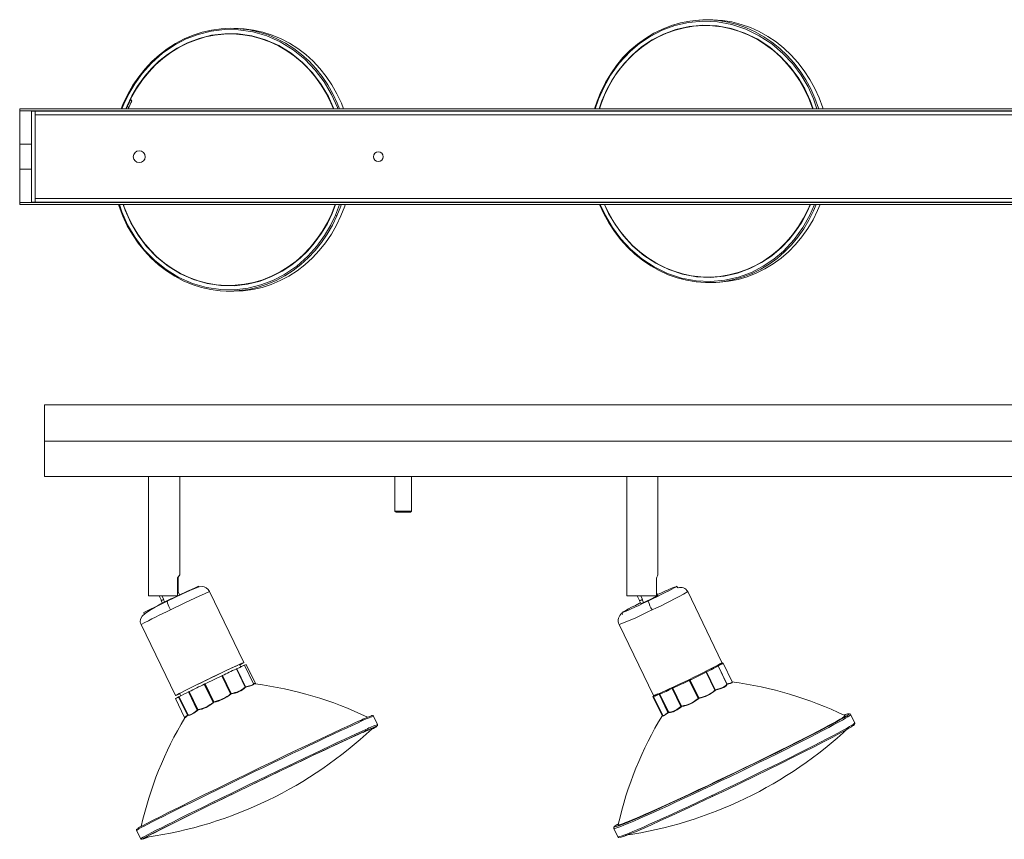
# Model space of a CAD drawing. Header units: millimetres. Extents: x -214 to 1502, y 504 to 848.
# Tile 1 of 5: x -214 to 198, y 504 to 847. Entities that reach past the tile are written whole.
import ezdxf

# ---------------------------------------------------------------- set-up
doc = ezdxf.new("R2010")
doc.units = ezdxf.units.MM

msp = doc.modelspace()

# ---------------------------------------------------------------- linework, layer by layer
at = {"color": 7, "linetype": 'Continuous', "lineweight": 15}
for p, q in [((72.09, 847.25), (70.4, 847.14)), ((-122.35, 843.65), (-124.04, 843.7)), ((-170.32, 812.19), (-171.22, 809.99)), ((-213.67, 809.99), (-213.67, 769.99)), ((1286.33, 809.99), (-213.67, 809.99)), ((1286.33, 809.19), (-213.67, 809.19)), ((-208.67, 770.99), (-208.67, 808.99)), ((-208.67, 808.99), (1281.33, 808.99)), ((-207.14, 808.99), (-207.14, 770.99)), ((1279.79, 807.45), (-207.14, 807.45)), ((-213.67, 770.79), (1286.33, 770.79)), ((1281.33, 770.99), (-208.67, 770.99)), ((-207.14, 772.53), (1279.79, 772.53)), ((-213.67, 769.99), (1286.33, 769.99)), ((77.48, 737.37), (79.17, 737.48)), ((-127.25, 733.75), (-125.56, 733.7)), ((-203.24, 686.2), (1296.76, 686.2)), ((-203.24, 656.2), (-203.24, 686.2)), ((-203.24, 671), (1296.76, 671)), ((-203.24, 656.2), (42.86, 656.2)), ((-159.74, 656.2), (-159.74, 606.2)), ((-146.74, 615.02), (-146.74, 656.2)), ((-56.74, 656.2), (-56.74, 641.7)), ((-49.74, 641.7), (-49.74, 656.2)), ((40.26, 656.2), (40.26, 606.2)), ((42.94, 656.2), (442.86, 656.2)), ((53.26, 614.97), (53.26, 656.2)), ((-56.74, 641.7), (-56.24, 641.2)), ((-49.74, 641.7), (-56.74, 641.7)), ((-50.24, 641.2), (-56.24, 641.2)), ((-50.24, 641.2), (-49.74, 641.7)), ((-147.62, 613.67), (-147.62, 606.2)), ((-147.44, 613.67), (-147.62, 613.67)), ((-147.44, 607.71), (-147.44, 613.67)), ((-138.67, 609.96), (-138.88, 610.2)), ((52.66, 613.67), (52.66, 606.2)), ((61.64, 609.61), (61.13, 610.19)), ((-147.62, 606.2), (-159.74, 606.2)), ((-155.34, 606.2), (-154.37, 604.2)), ((-154.15, 606.2), (-153.42, 604.68)), ((-147.37, 607.57), (-147.62, 608.09)), ((-146.76, 606.57), (-147.26, 607.61)), ((-119.9, 578.28), (-134.24, 608)), ((52.66, 606.2), (40.26, 606.2)), ((44.67, 606.2), (45.64, 604.19)), ((46.12, 606.2), (46.85, 604.68)), ((52.5, 605.96), (52.36, 605.89)), ((52.36, 605.88), (52.36, 605.89)), ((52.5, 605.96), (52.39, 606.2)), ((53.32, 606.43), (52.75, 607.61)), ((80.08, 578.27), (65.77, 607.99)), ((-154.47, 604.14), (-153.97, 603.09)), ((-153.56, 604.61), (-153.42, 604.68)), ((-153.04, 603.54), (-153.56, 604.61)), ((45.54, 604.14), (46.11, 602.96)), ((46.71, 604.61), (46.85, 604.68)), ((47.28, 603.43), (46.71, 604.61)), ((47.42, 603.5), (47.28, 603.43)), ((47.42, 603.5), (47.42, 603.5)), ((-161.71, 599.19), (-161.58, 598.48)), ((38.3, 599.2), (38.43, 598.44)), ((-162.88, 594.18), (-148.55, 564.46)), ((37.12, 594.19), (51.43, 564.47)), ((-121.19, 576.47), (-121.69, 577.5)), ((-115.93, 569.39), (-119.66, 577.14)), ((-119.5, 577.19), (-119.65, 577.12)), ((-115.06, 569.48), (-118.9, 577.44)), ((78.35, 576.92), (78.67, 577.11)), ((78.47, 577.13), (78.42, 577.23)), ((78.5, 576.9), (78.42, 576.85)), ((78.5, 576.9), (78.48, 576.89)), ((78.48, 576.89), (78.5, 576.9)), ((78.5, 576.9), (78.5, 576.9)), ((82.18, 569.29), (78.51, 576.89)), ((78.51, 576.89), (82.17, 569.3)), ((82.16, 569.41), (78.54, 576.92)), ((80.16, 577.98), (80, 577.88)), ((80.11, 577.92), (80.05, 577.89)), ((80.05, 577.89), (80.11, 577.92)), ((80.14, 577.94), (80.11, 577.92)), ((80.11, 577.92), (80.14, 577.93)), ((80.36, 578.01), (80.32, 578.09)), ((84.4, 570.15), (80.59, 578.06)), ((-129.07, 572.77), (-129.11, 572.75)), ((-129.1, 572.74), (-125.44, 565.15)), ((-129.02, 572.79), (-129.07, 572.77)), ((-129.05, 572.76), (-129.01, 572.78)), ((-129.05, 572.76), (-125.41, 565.22)), ((-129.01, 572.78), (-125.39, 565.27)), ((-125.23, 565.35), (-128.85, 572.86)), ((-122.99, 575.64), (-123.16, 575.56)), ((-122.98, 575.63), (-123.15, 575.56)), ((-122.98, 575.64), (-122.99, 575.64)), ((-122.98, 575.63), (-119.31, 568.04)), ((-122.96, 575.64), (-119.32, 568.09)), ((-119.25, 568.17), (-122.87, 575.68)), ((73.51, 574.31), (73.48, 574.3)), ((73.49, 574.29), (77.15, 566.7)), ((73.54, 574.33), (73.51, 574.31)), ((73.52, 574.31), (73.55, 574.32)), ((73.52, 574.31), (77.16, 566.76)), ((73.55, 574.32), (77.17, 566.81)), ((77.3, 566.88), (73.69, 574.39)), ((-136.4, 569.24), (-136.46, 569.21)), ((-136.39, 569.23), (-136.46, 569.2)), ((-136.46, 569.2), (-132.8, 561.61)), ((-136.33, 569.28), (-136.4, 569.24)), ((-136.39, 569.23), (-136.32, 569.27)), ((-136.39, 569.23), (-132.75, 561.69)), ((-136.32, 569.27), (-132.69, 561.76)), ((-132.51, 561.85), (-136.13, 569.36)), ((-115.91, 569.39), (-115.84, 569.25)), ((-115.05, 569.44), (-115.11, 569.45)), ((-114.96, 569.34), (-115.09, 569.39)), ((66.49, 570.86), (66.43, 570.83)), ((66.44, 570.83), (70.1, 563.23)), ((66.55, 570.89), (66.49, 570.86)), ((66.5, 570.85), (66.56, 570.89)), ((66.5, 570.85), (70.13, 563.31)), ((66.56, 570.89), (70.18, 563.38)), ((70.36, 563.46), (66.74, 570.97)), ((82.27, 569.27), (82.3, 569.24)), ((-146.83, 565.38), (-146.33, 564.35)), ((-143.02, 566), (-143.08, 565.97)), ((-143.01, 565.99), (-143.08, 565.96)), ((-143.08, 565.96), (-139.42, 558.37)), ((-142.93, 566.04), (-143.02, 566)), ((-143.01, 565.99), (-142.93, 566.03)), ((-143.01, 565.99), (-139.37, 558.44)), ((-142.93, 566.03), (-139.3, 558.52)), ((-139.15, 558.6), (-142.77, 566.11)), ((-125.41, 565.22), (-125.39, 565.27)), ((-125.19, 565.18), (-125.22, 565.12)), ((-119.29, 568.05), (-119.32, 568.09)), ((-119.16, 568.02), (-119.14, 567.99)), ((52.7, 564.82), (53.05, 565.03)), ((53.28, 565.12), (53.33, 565.02)), ((53.9, 565.03), (53.84, 565)), ((53.84, 564.99), (57.49, 557.4)), ((53.98, 565.07), (53.9, 565.03)), ((53.9, 565.02), (53.98, 565.06)), ((53.9, 565.02), (57.53, 557.47)), ((53.98, 565.06), (57.6, 557.55)), ((57.72, 557.6), (54.11, 565.11)), ((59.31, 567.46), (59.25, 567.43)), ((59.25, 567.42), (62.9, 559.83)), ((59.4, 567.5), (59.31, 567.46)), ((59.32, 567.45), (59.4, 567.5)), ((59.32, 567.45), (62.95, 559.91)), ((59.4, 567.5), (63.02, 559.98)), ((63.19, 560.07), (59.58, 567.58)), ((77.16, 566.76), (77.17, 566.81)), ((77.36, 566.72), (77.35, 566.67)), ((-148.53, 563.18), (-144.69, 555.22)), ((-147.14, 563.92), (-147.19, 563.89)), ((-147.14, 563.9), (-147.19, 563.88)), ((-147.19, 563.88), (-143.53, 556.29)), ((-147.07, 563.95), (-147.14, 563.92)), ((-147.14, 563.9), (-147.07, 563.94)), ((-147.14, 563.9), (-143.5, 556.36)), ((-147.07, 563.94), (-143.44, 556.43)), ((-143.35, 556.48), (-146.98, 563.99)), ((-132.75, 561.69), (-132.69, 561.76)), ((-132.51, 561.66), (-132.57, 561.59)), ((51.23, 564.06), (55.04, 556.14)), ((51.5, 564.03), (55.29, 556.16)), ((51.7, 564.22), (51.67, 564.2)), ((51.76, 564.24), (51.7, 564.22)), ((51.7, 564.2), (51.76, 564.23)), ((51.81, 564.26), (51.8, 564.26)), ((51.8, 564.26), (51.81, 564.26)), ((70.13, 563.31), (70.18, 563.38)), ((70.37, 563.28), (70.32, 563.21)), ((-143.5, 556.36), (-143.44, 556.43)), ((-143.37, 556.28), (-143.43, 556.21)), ((-143.26, 556.23), (-143.37, 556.28)), ((-143.24, 556.42), (-143.35, 556.48)), ((-139.37, 558.44), (-139.3, 558.52)), ((-139.17, 558.4), (-139.24, 558.32)), ((55.17, 556.16), (55.04, 555.96)), ((55.09, 556.16), (55.22, 556.18)), ((57.53, 557.47), (57.6, 557.55)), ((57.7, 557.41), (57.64, 557.33)), ((62.95, 559.91), (63.02, 559.98)), ((63.18, 559.87), (63.11, 559.79)), ((135.62, 553.05), (133.93, 556.56)), ((-144.65, 555.05), (-144.61, 555.1)), ((-63.98, 552.33), (-65.67, 555.84)), ((36.19, 510.44), (36.82, 510.82)), ((-164.75, 508.06), (-163.06, 504.54)), ((-164.75, 508.06), (-164.75, 508.06)), ((34.82, 508.85), (34.82, 508.84)), ((34.82, 508.84), (36.52, 505.33)), ((36.72, 510.46), (36.7, 510.42)), ((-163.06, 504.54), (-163.05, 504.54)), ((-160.34, 505.16), (-160.36, 505.16)), ((36.52, 505.32), (36.52, 505.33))]:
    msp.add_line(p, q, dxfattribs=at)
at = {"color": 8, "linetype": 'Continuous', "lineweight": 15}
for p, q in [((-170.9, 809.99), (-170.13, 811.98)), ((-169.23, 809.99), (-168.75, 811.25)), ((-168.66, 811.19), (-169.16, 809.99)), ((-208.67, 795.19), (-213.67, 795.19)), ((-213.67, 784.79), (-208.67, 784.79)), ((-83.14, 766.27), (-81.7, 769.99)), ((-81.53, 769.99), (-82.98, 766.21)), ((78.2, 576.89), (78.44, 577.06)), ((78.48, 576.89), (78.48, 576.89)), ((80.27, 578.08), (80.16, 577.98)), ((80.53, 578.05), (80.43, 577.95)), ((84.51, 570.01), (84.42, 569.83)), ((53.36, 565.03), (53.35, 565))]:
    msp.add_line(p, q, dxfattribs=at)
at = {"color": 7, "linetype": 'Continuous', "lineweight": 15, "flags": 128}
for points in [[(70.4, 847.14), (66.69, 846.75), (62.77, 845.98), (58.92, 844.87), (55.17, 843.42), (51.54, 841.63), (48.05, 839.52), (44.74, 837.11), (41.61, 834.4), (38.69, 831.43), (36, 828.2), (33.56, 824.73), (31.38, 821.06), (29.47, 817.19), (27.86, 813.17), (26.82, 809.99)], [(72.09, 847.25), (72.35, 847.27), (76.34, 847.33), (80.32, 847.02), (84.28, 846.37), (88.18, 845.36), (92, 844.01), (95.71, 842.33), (99.29, 840.32), (102.71, 838), (105.97, 835.39), (109.02, 832.49), (111.86, 829.34), (114.46, 825.95), (116.82, 822.33), (118.9, 818.53), (120.71, 814.55), (122.22, 810.43), (122.36, 809.99)], [(-124.04, 843.7), (-125.46, 843.72), (-129.44, 843.53), (-133.41, 842.99), (-137.32, 842.09), (-141.15, 840.85), (-144.89, 839.27), (-148.5, 837.36), (-151.96, 835.14), (-155.26, 832.61), (-158.36, 829.81), (-161.24, 826.73), (-163.9, 823.41), (-166.31, 819.86), (-168.46, 816.11), (-170.32, 812.19)], [(-122.35, 843.65), (-119.78, 843.5), (-115.82, 842.98), (-111.91, 842.1), (-108.08, 840.88), (-104.36, 839.32), (-100.76, 837.43), (-97.31, 835.22), (-94.04, 832.71), (-90.96, 829.92), (-88.09, 826.86), (-85.46, 823.55), (-83.07, 820.02), (-80.96, 816.28), (-79.12, 812.36), (-78.17, 809.99)], [(-170.32, 812.19), (-170.38, 812.17), (-170.34, 812.11), (-170.25, 812.05), (-170.13, 811.98)], [(-168.08, 810.35), (-168.26, 810.69), (-168.6, 811.1)], [(-172.33, 769.99), (-172.04, 769.11), (-170.49, 765.04), (-168.65, 761.12), (-166.53, 757.38), (-164.14, 753.85), (-161.51, 750.54), (-158.64, 747.48), (-155.56, 744.68), (-152.29, 742.18), (-148.84, 739.97), (-145.24, 738.08), (-141.52, 736.52), (-137.69, 735.3), (-133.78, 734.42), (-129.83, 733.9), (-127.25, 733.75)], [(-77.46, 769.99), (-77.7, 769.29), (-79.28, 765.21)], [(28.91, 769.99), (30.67, 766.1), (32.76, 762.29), (35.11, 758.68), (37.71, 755.29), (40.55, 752.13), (43.61, 749.24), (46.86, 746.62), (50.29, 744.3), (53.87, 742.3), (57.58, 740.61), (61.4, 739.26), (65.3, 738.26), (69.25, 737.6), (73.24, 737.3), (77.23, 737.36), (77.48, 737.37)], [(121.17, 769.99), (120.1, 767.43), (118.2, 763.57), (116.01, 759.89), (113.57, 756.43), (110.88, 753.2), (107.97, 750.22), (104.84, 747.52), (101.52, 745.1), (98.04, 743), (94.41, 741.21), (90.66, 739.76), (86.81, 738.64), (82.89, 737.88), (79.17, 737.48)], [(-79.28, 765.21), (-81.15, 761.28), (-83.29, 757.53), (-85.7, 753.99), (-88.36, 750.67), (-91.25, 747.59), (-94.35, 744.78), (-97.64, 742.26), (-101.1, 740.04), (-104.71, 738.13), (-108.45, 736.55), (-112.28, 735.31), (-116.2, 734.41), (-120.16, 733.87), (-124.15, 733.68), (-125.56, 733.7)], [(-79.28, 765.21), (-79.23, 765.23), (-79.26, 765.28), (-79.28, 765.3)], [(-147.44, 613.67), (-147, 614.52), (-146.75, 614.99), (-146.74, 615.04), (-146.9, 614.85), (-147.25, 614.32), (-147.62, 613.67)], [(-134.24, 608), (-134.85, 608.92), (-135.62, 609.58), (-136.44, 609.97), (-137.2, 610.13), (-138.56, 610), (-140.14, 609.43), (-142.48, 608.43), (-145.51, 607.05), (-148.82, 605.5), (-151.93, 604)], [(61.1, 610.2), (61.07, 610.12), (60.72, 609.88), (60.05, 609.5), (59.09, 608.98), (57.85, 608.33), (56.38, 607.58), (54.72, 606.75), (52.91, 605.85), (51.01, 604.93), (49.08, 603.99), (47.16, 603.08), (45.32, 602.22), (43.6, 601.42), (42.06, 600.72), (40.74, 600.13), (39.67, 599.68), (38.9, 599.37), (38.44, 599.21), (38.3, 599.21), (38.49, 599.37), (39, 599.68), (39.82, 600.13), (40.93, 600.72), (42.29, 601.42), (43.86, 602.22), (45.6, 603.08), (45.96, 603.26)], [(53.18, 606.71), (54.82, 607.48), (56.51, 608.25), (57.34, 608.62), (58.09, 608.95), (59.38, 609.5), (60.21, 609.82), (60.43, 609.83), (60.25, 609.71)], [(52.66, 607.59), (52.74, 607.61), (52.72, 607.58), (52.66, 607.54)], [(-151.93, 604), (-154.47, 602.74), (-157.02, 601.42), (-159.32, 600.11), (-161.16, 598.87), (-162.43, 597.69), (-163.09, 596.51), (-163.21, 595.32), (-163.09, 594.74), (-162.88, 594.18)], [(45.63, 604.21), (45.57, 604.17), (45.55, 604.14), (45.66, 604.17), (45.9, 604.26), (46.25, 604.41), (46.71, 604.61)], [(-120.06, 578.23), (-120.53, 578.04), (-121.3, 577.7), (-122.37, 577.21), (-123.7, 576.6), (-125.26, 575.87), (-127.03, 575.03), (-128.95, 574.12), (-131, 573.14), (-133.11, 572.13), (-135.25, 571.1), (-137.37, 570.07), (-139.42, 569.07), (-141.35, 568.13), (-143.12, 567.25), (-144.7, 566.47), (-146.03, 565.8), (-147.11, 565.25), (-147.9, 564.84), (-148.38, 564.58), (-148.55, 564.46), (-148.39, 564.51), (-147.92, 564.7), (-147.14, 565.04), (-146.75, 565.22)], [(-120.59, 577.98), (-121.06, 577.78), (-121.83, 577.44), (-122.9, 576.95), (-124.23, 576.34), (-125.8, 575.6), (-127.56, 574.77), (-129.48, 573.86), (-131.51, 572.89), (-133.61, 571.88), (-135.72, 570.86), (-137.79, 569.86), (-139.78, 568.89), (-141.64, 567.98), (-143.33, 567.14), (-144.8, 566.41), (-146.02, 565.79), (-146.97, 565.3), (-147.62, 564.96), (-147.96, 564.77), (-147.97, 564.73), (-147.66, 564.84), (-147.04, 565.11), (-146.76, 565.24)], [(-120.28, 576.89), (-121.36, 576.4), (-122.88, 575.69)], [(-121.62, 577.36), (-121.11, 577.63), (-120.62, 577.9), (-120.44, 578.01), (-120.59, 577.98)], [(-121.61, 577.35), (-121.34, 577.49), (-120.55, 577.9), (-120.07, 578.16), (-119.9, 578.28), (-120.06, 578.23)], [(-119.74, 577.11), (-119.75, 577.13), (-120.28, 576.89)], [(-118.97, 577.42), (-119, 577.42), (-119.52, 577.19)], [(80.08, 578.27), (80.07, 578.23), (79.82, 578.04), (79.26, 577.7), (78.39, 577.21), (77.24, 576.6), (75.83, 575.87), (74.2, 575.03), (72.38, 574.12), (70.42, 573.14), (68.34, 572.13), (66.22, 571.1), (64.08, 570.07), (61.97, 569.07), (59.96, 568.13), (58.07, 567.25), (56.35, 566.47), (54.85, 565.8), (53.59, 565.25), (52.6, 564.84), (51.9, 564.58), (51.51, 564.46), (51.43, 564.47)], [(78.53, 576.93), (78.5, 576.91), (78.48, 576.9), (78.47, 576.89), (78.48, 576.89)], [(78.51, 576.89), (78.51, 576.9), (78.5, 576.9)], [(78.53, 577.38), (79.12, 577.64), (79.94, 577.99), (80.3, 578.1), (80.27, 578.08)], [(80.43, 577.95), (79.74, 577.56), (78.53, 576.93)], [(78.54, 576.92), (78.54, 576.92), (78.54, 576.93), (78.54, 576.93), (78.53, 576.93)], [(80, 577.88), (80, 577.87), (80, 577.87), (80.02, 577.88), (80.05, 577.89)], [(80.14, 577.93), (80.56, 578.07), (80.53, 578.05)], [(-129.1, 572.74), (-129.1, 572.75), (-129.1, 572.75), (-129.11, 572.75), (-129.11, 572.75)], [(-122.96, 575.64), (-122.97, 575.64), (-122.98, 575.64)], [(-122.87, 575.68), (-122.87, 575.68), (-122.87, 575.68), (-122.88, 575.69), (-122.88, 575.69)], [(-136.39, 569.23), (-136.39, 569.24), (-136.4, 569.24), (-136.4, 569.24), (-136.4, 569.24), (-136.4, 569.24), (-136.4, 569.24), (-136.4, 569.24), (-136.4, 569.24)], [(-136.33, 569.28), (-136.32, 569.28), (-136.32, 569.28), (-136.32, 569.28), (-136.32, 569.28), (-136.32, 569.27), (-136.32, 569.27), (-136.32, 569.27), (-136.32, 569.27)], [(-136.13, 569.36), (-136.13, 569.36), (-136.13, 569.37), (-136.13, 569.37), (-136.13, 569.37)], [(-116.32, 568.76), (-117.48, 568.39), (-119.16, 568.02)], [(66.44, 570.83), (66.44, 570.83), (66.44, 570.83), (66.44, 570.83), (66.43, 570.83)], [(66.74, 570.97), (66.74, 570.98), (66.74, 570.98), (66.74, 570.98), (66.74, 570.99)], [(82.17, 569.3), (81.77, 568.67), (80.75, 568.01), (79.2, 567.39), (77.3, 566.88)], [(82.33, 569.19), (81.92, 568.55), (80.88, 567.89), (79.32, 567.26), (77.36, 566.72)], [(82.14, 569.35), (82.16, 569.32), (82.17, 569.3)], [(84.42, 569.83), (83.64, 569.56), (82.27, 569.27)], [(82.3, 569.24), (82.33, 569.22), (82.33, 569.19)], [(84.37, 570.1), (84.53, 570.05), (84.51, 570.01)], [(-143.08, 565.96), (-143.08, 565.96), (-143.08, 565.97), (-143.08, 565.97), (-143.08, 565.97)], [(-125.41, 565.22), (-125.42, 565.18), (-125.44, 565.15)], [(-125.22, 565.12), (-125.24, 565.08), (-125.28, 565.04)], [(-119.32, 568.09), (-119.31, 568.06), (-119.31, 568.04)], [(-119.14, 567.99), (-119.14, 567.96), (-119.15, 567.93)], [(52.39, 564.56), (52.41, 564.61), (52.7, 564.82)], [(53, 564.93), (52.88, 564.84), (52.87, 564.77), (53.05, 564.81)], [(53.84, 564.99), (53.84, 565), (53.84, 565), (53.84, 565), (53.84, 565)], [(77.16, 566.76), (77.16, 566.73), (77.15, 566.7)], [(77.35, 566.67), (77.34, 566.63), (77.31, 566.59)], [(-147.19, 563.89), (-148.1, 563.43), (-148.51, 563.2), (-148.47, 563.21)], [(-147.14, 563.9), (-147.14, 563.91), (-147.14, 563.91), (-147.14, 563.91), (-147.14, 563.91), (-147.14, 563.91), (-147.14, 563.91), (-147.14, 563.92), (-147.14, 563.92)], [(-147.07, 563.95), (-147.07, 563.95), (-147.07, 563.95), (-147.07, 563.95), (-147.07, 563.95), (-147.07, 563.95), (-147.07, 563.95), (-147.07, 563.94), (-147.07, 563.94)], [(-132.75, 561.69), (-132.77, 561.64), (-132.8, 561.61)], [(-132.57, 561.59), (-132.62, 561.53), (-132.68, 561.48)], [(51.53, 564.06), (51.5, 564.05), (51.8, 564.26)], [(51.81, 564.26), (51.81, 564.26), (51.81, 564.26), (51.79, 564.25), (51.76, 564.24)], [(70.13, 563.31), (70.12, 563.27), (70.1, 563.23)], [(70.32, 563.21), (70.28, 563.16), (70.23, 563.11)], [(-143.5, 556.36), (-143.52, 556.32), (-143.53, 556.29)], [(-143.43, 556.21), (-143.47, 556.16), (-143.51, 556.11)], [(-139.37, 558.44), (-139.4, 558.4), (-139.42, 558.37)], [(-139.24, 558.32), (-139.29, 558.27), (-139.35, 558.22)], [(-66.45, 555.97), (-66.4, 556.08), (-66.99, 555.88), (-68.05, 555.45), (-69.45, 554.84), (-71.16, 554.08)], [(-65.67, 555.84), (-65.74, 555.94), (-65.78, 555.98), (-65.79, 555.99), (-65.8, 555.99), (-65.8, 555.99), (-65.8, 556), (-65.81, 556), (-65.81, 556), (-65.81, 556), (-65.81, 556.01), (-65.82, 556.01), (-65.82, 556.01), (-65.84, 556.03), (-65.86, 556.05), (-65.92, 556.08), (-66.04, 556.07), (-66.1, 556.05)], [(57.53, 557.47), (57.51, 557.43), (57.49, 557.4)], [(57.64, 557.33), (57.59, 557.28), (57.54, 557.23)], [(63, 559.68), (61.31, 558.51), (59.78, 557.7), (58.54, 557.32), (57.7, 557.41)], [(62.9, 559.83), (61.27, 558.68), (59.76, 557.88), (58.54, 557.51), (57.72, 557.6)], [(62.95, 559.91), (62.93, 559.86), (62.9, 559.83)], [(63.11, 559.79), (63.05, 559.74), (63, 559.68)], [(131.33, 556.03), (131.62, 556.09), (131.65, 556.05)], [(-71.16, 554.08), (-73.21, 553.15), (-75.73, 552), (-78.87, 550.54), (-82.75, 548.73), (-87.36, 546.56), (-92.74, 544.02), (-97.32, 541.85), (-102.31, 539.47), (-107.66, 536.9), (-113.32, 534.19), (-119.17, 531.36), (-125.1, 528.49), (-130.97, 525.64), (-136.64, 522.86), (-141.99, 520.24), (-146.89, 517.82), (-151.24, 515.66), (-154.98, 513.78), (-158.08, 512.22), (-160.52, 510.96), (-162.34, 510.01), (-163.57, 509.33), (-164.4, 508.84), (-164.42, 508.79)], [(-64.03, 551.81), (-64.01, 551.84), (-63.95, 551.97), (-63.98, 552.33)], [(132.13, 555.87), (131.01, 555.18), (129.44, 554.28), (127.27, 553.08), (124.39, 551.53), (120.73, 549.61), (116.23, 547.3), (112.26, 545.28), (107.79, 543.03), (102.84, 540.57), (97.47, 537.92), (91.75, 535.13), (85.79, 532.24), (79.71, 529.33), (73.65, 526.44), (67.76, 523.67), (62.17, 521.06), (56.99, 518.67), (52.32, 516.54), (48.21, 514.7), (44.7, 513.16), (41.8, 511.92), (39.48, 510.96), (37.24, 510.08), (35.84, 509.61), (35.17, 509.47), (35.08, 509.6), (35.45, 509.93), (36.19, 510.44)], [(134.31, 551.48), (135.08, 552), (135.34, 552.21), (135.46, 552.34), (135.53, 552.41), (135.65, 552.63), (135.62, 553.05)], [(-70.09, 549.15), (-72.09, 548.24), (-74.55, 547.12), (-77.62, 545.69), (-81.4, 543.93), (-85.9, 541.81), (-91.16, 539.33), (-95.62, 537.21), (-100.49, 534.89), (-105.72, 532.38), (-111.24, 529.73), (-116.95, 526.97), (-122.74, 524.17), (-128.47, 521.38), (-134.01, 518.68), (-139.23, 516.11), (-144.01, 513.75), (-148.26, 511.64), (-151.91, 509.81), (-154.93, 508.28), (-157.32, 507.06), (-159.09, 506.13), (-160.3, 505.47), (-161.11, 504.99), (-161.13, 504.94)], [(-65.49, 551), (-65.45, 551.1), (-66.02, 550.91), (-67.06, 550.48), (-68.42, 549.89), (-70.09, 549.15)], [(37.28, 505.08), (37.29, 505.05), (37.97, 505.19), (39.37, 505.67), (41.61, 506.54), (43.92, 507.5), (46.83, 508.75), (50.33, 510.29), (54.44, 512.13), (59.11, 514.26), (64.29, 516.65), (69.89, 519.26), (75.78, 522.03), (81.83, 524.91), (87.91, 527.83), (93.87, 530.72), (99.59, 533.51), (104.96, 536.16), (109.91, 538.62), (114.39, 540.87), (118.36, 542.89), (122.85, 545.2), (126.51, 547.12), (129.4, 548.67), (131.57, 549.87), (133.14, 550.77), (134.26, 551.45)], [(-164.7, 508.58), (-164.72, 508.55), (-164.78, 508.42), (-164.75, 508.06)], [(36.14, 510.41), (35.37, 509.89), (35.11, 509.67), (34.98, 509.55), (34.92, 509.48), (34.8, 509.26), (34.82, 508.84)], [(36.64, 510.3), (36.62, 510.33), (36.79, 510.5)], [(-163.06, 504.54), (-162.99, 504.45), (-162.95, 504.41), (-162.94, 504.4), (-162.93, 504.4), (-162.93, 504.39), (-162.93, 504.39), (-162.92, 504.39), (-162.92, 504.39), (-162.92, 504.38), (-162.92, 504.38), (-162.91, 504.38), (-162.91, 504.37), (-162.89, 504.36), (-162.87, 504.34), (-162.81, 504.31), (-162.69, 504.32), (-162.63, 504.33)], [(-159.95, 505.25), (-160.68, 504.94), (-161.74, 504.51), (-162.33, 504.31), (-162.28, 504.41)]]:
    msp.add_lwpolyline(points, dxfattribs=at)
at = {"color": 8, "linetype": 'Continuous', "lineweight": 15, "flags": 128}
for points in [[(27.11, 809.99), (28.44, 814.01), (30.61, 818.98), (33.5, 824.1), (37.16, 829.15), (41.65, 833.98), (45.63, 837.34), (50.1, 840.35), (55.05, 842.9), (60.42, 844.88), (66.14, 846.18), (72.1, 846.71), (78.18, 846.43), (84.23, 845.3), (90.12, 843.35), (95.72, 840.62), (100.9, 837.21), (105.57, 833.24), (109.68, 828.82), (113.18, 824.08), (116.09, 819.17), (118.41, 814.18), (119.84, 809.99)], [(28.75, 809.99), (29.86, 813.33), (31.96, 818.14), (33.98, 821.84), (36.41, 825.54), (39.3, 829.18), (42.66, 832.67), (46.5, 835.93), (50.84, 838.85), (55.63, 841.32), (60.84, 843.23), (66.38, 844.49), (72.15, 845.01), (78.04, 844.73), (83.9, 843.64), (89.61, 841.75), (95.03, 839.11), (100.05, 835.81), (104.58, 831.95), (108.55, 827.67), (111.95, 823.09), (114.76, 818.33), (117.01, 813.49), (118.21, 809.99)], [(118.13, 809.99), (118.03, 810.27), (116.49, 814.29), (114.66, 818.16), (112.54, 821.85), (110.16, 825.34), (107.53, 828.61), (104.67, 831.62), (101.6, 834.37), (98.34, 836.83), (94.91, 838.99), (91.33, 840.82), (87.63, 842.33), (83.84, 843.49), (79.98, 844.3), (76.08, 844.76), (72.16, 844.85), (68.25, 844.59), (64.37, 843.97), (60.57, 843), (56.85, 841.68), (53.24, 840.02), (49.78, 838.04), (46.48, 835.74), (43.36, 833.15), (40.45, 830.27), (37.77, 827.14), (35.34, 823.77), (33.16, 820.18), (31.27, 816.41), (29.66, 812.46), (28.83, 809.99)], [(120.63, 809.99), (120.53, 810.32), (119.01, 814.44), (117.21, 818.42), (115.13, 822.22), (112.77, 825.84), (110.17, 829.23), (107.33, 832.38), (104.28, 835.28), (101.02, 837.89), (97.6, 840.21), (94.02, 842.22), (90.3, 843.91), (86.49, 845.25), (82.59, 846.26), (78.63, 846.92), (74.65, 847.22), (70.66, 847.16), (70.4, 847.14)], [(-170.13, 811.98), (-168.08, 816.26), (-165.57, 820.51), (-162.42, 824.85), (-158.55, 829.17), (-153.93, 833.25), (-148.55, 836.9), (-143.98, 839.26), (-138.99, 841.15), (-133.63, 842.49), (-127.98, 843.16), (-122.13, 843.09), (-116.2, 842.22), (-110.33, 840.53), (-104.65, 838.02), (-99.3, 834.74), (-94.41, 830.78), (-90.05, 826.25), (-86.31, 821.28), (-83.22, 816.01), (-80.77, 810.58), (-80.58, 809.99)], [(-168.75, 811.25), (-166.76, 815.4), (-164.33, 819.52), (-161.28, 823.72), (-158.55, 826.86), (-155.41, 829.9), (-151.84, 832.77), (-147.84, 835.4), (-143.41, 837.68), (-138.58, 839.51), (-133.39, 840.81), (-127.91, 841.46), (-122.24, 841.39), (-116.5, 840.55), (-110.81, 838.91), (-105.31, 836.48), (-100.13, 833.3), (-95.39, 829.46), (-91.17, 825.07), (-87.55, 820.26), (-84.55, 815.15), (-82.23, 809.99)], [(-82.41, 809.99), (-83.47, 812.5), (-85.36, 816.3), (-87.53, 819.91), (-89.96, 823.3), (-92.63, 826.46), (-95.54, 829.37), (-98.65, 831.99), (-101.95, 834.32), (-105.41, 836.34), (-109.01, 838.03), (-112.72, 839.38), (-116.53, 840.39), (-120.4, 841.05), (-124.31, 841.35), (-128.23, 841.29), (-132.13, 840.87), (-135.99, 840.09), (-139.78, 838.96), (-143.48, 837.5), (-147.05, 835.69), (-150.49, 833.57), (-153.75, 831.14), (-156.82, 828.42), (-159.69, 825.43), (-162.32, 822.19), (-164.7, 818.72), (-166.82, 815.04), (-168.66, 811.19)], [(-79.85, 809.99), (-80.81, 812.41), (-82.65, 816.33), (-84.77, 820.07), (-87.15, 823.6), (-89.79, 826.91), (-92.65, 829.97), (-95.73, 832.76), (-99.01, 835.27), (-102.46, 837.48), (-106.05, 839.37), (-109.78, 840.93), (-113.61, 842.15), (-117.51, 843.03), (-121.47, 843.55), (-124.04, 843.7)], [(-81.6, 765.48), (-83.65, 761.2), (-86.16, 756.95), (-89.31, 752.61), (-93.18, 748.29), (-97.8, 744.21), (-103.18, 740.56), (-107.75, 738.2), (-112.74, 736.31), (-118.1, 734.97), (-123.75, 734.3), (-129.6, 734.37), (-135.53, 735.24), (-141.4, 736.93), (-147.08, 739.44), (-152.43, 742.72), (-157.33, 746.68), (-161.68, 751.21), (-165.42, 756.18), (-168.51, 761.45), (-170.96, 766.88), (-171.99, 769.99)], [(-82.98, 766.21), (-84.97, 762.06), (-87.4, 757.94), (-90.45, 753.74), (-93.18, 750.6), (-96.32, 747.56), (-99.89, 744.69), (-103.89, 742.06), (-108.32, 739.78), (-113.15, 737.95), (-118.34, 736.65), (-123.82, 736), (-129.49, 736.07), (-135.23, 736.91), (-140.92, 738.55), (-146.42, 740.98), (-151.6, 744.16), (-156.34, 748), (-160.56, 752.39), (-164.18, 757.2), (-167.18, 762.3), (-169.55, 767.57), (-170.35, 769.99)], [(-170.31, 769.99), (-169.93, 768.92), (-168.33, 764.96), (-166.44, 761.16), (-164.27, 757.55), (-161.84, 754.16), (-159.16, 751), (-156.26, 748.1), (-153.15, 745.47), (-149.85, 743.14), (-146.39, 741.13), (-142.79, 739.43), (-139.07, 738.08), (-135.27, 737.07), (-131.4, 736.41), (-127.49, 736.11), (-123.57, 736.18), (-119.67, 736.59), (-115.81, 737.37), (-112.02, 738.5), (-108.32, 739.97), (-104.74, 741.77), (-101.31, 743.89), (-98.05, 746.32), (-94.97, 749.04), (-92.11, 752.03), (-89.48, 755.27), (-87.1, 758.74), (-84.98, 762.42), (-83.14, 766.27)], [(-79.88, 769.99), (-79.89, 769.94), (-81.6, 765.48)], [(-80.97, 765.26), (-79.4, 769.34), (-79.18, 769.99)], [(118.79, 769.99), (116.84, 765.51), (113.95, 760.39), (110.29, 755.34), (105.8, 750.51), (101.83, 747.15), (97.35, 744.14), (92.4, 741.59), (87.03, 739.61), (81.31, 738.31), (75.35, 737.78), (69.27, 738.06), (63.22, 739.19), (57.33, 741.14), (51.73, 743.87), (46.55, 747.27), (41.88, 751.25), (37.77, 755.67), (34.27, 760.41), (31.36, 765.32), (29.19, 769.99)], [(117.08, 769.99), (115.49, 766.35), (113.47, 762.65), (111.04, 758.95), (108.15, 755.31), (104.8, 751.82), (100.95, 748.56), (96.61, 745.64), (91.82, 743.17), (86.61, 741.25), (81.07, 740), (75.3, 739.48), (69.41, 739.76), (63.55, 740.85), (57.84, 742.74), (52.42, 745.38), (47.4, 748.68), (42.87, 752.53), (38.9, 756.82), (35.5, 761.4), (32.69, 766.16), (30.91, 769.99)], [(30.98, 769.99), (32.73, 766.33), (34.84, 762.63), (37.22, 759.14), (39.85, 755.88), (42.71, 752.86), (45.79, 750.11), (49.05, 747.65), (52.48, 745.5), (56.06, 743.66), (59.75, 742.16), (63.54, 741), (67.4, 740.19), (71.31, 739.73), (75.23, 739.63), (79.14, 739.89), (83.01, 740.51), (86.82, 741.49), (90.54, 742.81), (94.14, 744.46), (97.61, 746.45), (100.91, 748.74), (104.02, 751.34), (106.93, 754.21), (109.61, 757.34), (112.05, 760.71), (114.22, 764.3), (116.12, 768.08), (116.94, 769.99)], [(77.48, 737.37), (81.19, 737.77), (85.12, 738.53), (88.96, 739.65), (92.72, 741.1), (96.35, 742.89), (99.83, 745), (103.15, 747.41), (106.27, 750.11), (109.19, 753.09), (111.88, 756.32), (114.32, 759.79), (116.5, 763.46), (118.41, 767.32), (119.52, 769.99)], [(-127.25, 733.75), (-125.84, 733.73), (-121.85, 733.92), (-117.89, 734.46), (-113.98, 735.36), (-110.14, 736.6), (-106.41, 738.18), (-102.8, 740.08), (-99.33, 742.31), (-96.04, 744.83), (-92.94, 747.64), (-90.05, 750.72), (-87.4, 754.04), (-84.99, 757.58), (-82.84, 761.33), (-80.97, 765.26)], [(-150.65, 600.3), (-151.32, 601.8), (-151.8, 603.16), (-151.94, 603.85), (-151.89, 604.02)], [(78.18, 576.89), (78.46, 577.1), (78.47, 577.13)], [(78.51, 576.89), (78.51, 576.89), (78.51, 576.89), (78.51, 576.89), (78.51, 576.89)], [(80.11, 577.92), (80.11, 577.92), (80.11, 577.92)], [(80.18, 577.97), (80.3, 578.06), (80.32, 578.09)], [(80.45, 577.95), (80.53, 578), (80.57, 578.04), (80.59, 578.06), (80.59, 578.06)], [(-116, 569.36), (-115.93, 569.22), (-116.46, 568.88), (-117.61, 568.51), (-119.25, 568.17)], [(-115.84, 569.25), (-115.77, 569.1), (-116.32, 568.76)], [(-115.09, 569.39), (-115.13, 569.4), (-116.04, 569.42)], [(-115.11, 569.45), (-115.29, 569.52), (-115.98, 569.54)], [(84.36, 570.12), (84.27, 569.94), (83.5, 569.68), (82.16, 569.41)], [(51.67, 564.2), (51.25, 564.06), (51.28, 564.09)], [(51.78, 564.24), (51.77, 564.24), (51.76, 564.23)], [(-143.51, 556.11), (-144.31, 555.32), (-144.67, 555.01), (-144.65, 555.05)], [(-143.53, 556.29), (-144.26, 555.56), (-144.63, 555.21), (-144.63, 555.25)], [(-139.35, 558.22), (-140.86, 557.09), (-142.1, 556.36), (-142.96, 556.08), (-143.26, 556.23)], [(-139.42, 558.37), (-140.88, 557.27), (-142.1, 556.54), (-142.95, 556.27), (-143.24, 556.42)], [(55.18, 556.37), (55.05, 556.16), (55.09, 556.16)], [(57.54, 557.23), (56.38, 556.34), (55.6, 555.92), (55.3, 555.98)], [(57.49, 557.4), (56.45, 556.58), (55.7, 556.14), (55.32, 556.11), (55.32, 556.18)], [(130.46, 555.16), (131.14, 555.62), (131.5, 555.93), (131.54, 556.08), (131.53, 556.08)], [(131.65, 556.05), (131.71, 555.97), (131.35, 555.64), (130.63, 555.16)], [(133.17, 556.81), (133.24, 556.7), (132.88, 556.37), (132.13, 555.87)], [(-164.75, 508.06), (-164.72, 508.11), (-164.41, 508.32), (-163.79, 508.68), (-162.85, 509.19), (-161.6, 509.85), (-160.05, 510.66), (-158.21, 511.6), (-156.09, 512.68), (-153.71, 513.87), (-151.07, 515.19), (-148.21, 516.62), (-145.13, 518.14), (-141.85, 519.76), (-138.4, 521.45), (-134.81, 523.21), (-131.08, 525.03), (-127.25, 526.89), (-123.35, 528.79), (-119.39, 530.71), (-115.4, 532.63), (-111.42, 534.55), (-107.45, 536.46), (-103.54, 538.33), (-99.71, 540.16), (-95.97, 541.94), (-92.36, 543.66), (-88.9, 545.3), (-85.6, 546.85), (-82.5, 548.3), (-79.62, 549.65), (-76.96, 550.89), (-74.55, 552), (-72.4, 552.98), (-70.54, 553.83)], [(34.82, 508.84), (34.84, 508.82), (35.1, 508.81), (35.68, 508.96), (36.58, 509.26), (37.79, 509.71), (39.31, 510.31), (41.11, 511.06), (43.2, 511.94), (45.55, 512.96), (48.15, 514.11), (50.99, 515.38), (54.04, 516.76), (57.3, 518.24), (60.72, 519.82), (64.31, 521.48), (68.02, 523.22), (71.83, 525.02), (75.73, 526.86), (79.69, 528.75), (83.67, 530.65), (87.66, 532.58), (91.63, 534.5), (95.55, 536.41), (99.4, 538.3), (103.15, 540.15), (106.78, 541.96), (110.27, 543.7), (113.58, 545.37), (116.71, 546.96), (119.63, 548.46), (122.32, 549.85), (124.76, 551.14), (126.94, 552.3), (128.85, 553.34), (130.46, 554.24), (131.78, 555), (132.79, 555.62)], [(134.48, 552.11), (133.47, 551.49), (132.15, 550.73), (130.54, 549.83), (128.63, 548.79), (126.45, 547.62), (124.01, 546.34), (121.32, 544.95), (118.4, 543.45), (115.27, 541.86), (111.96, 540.19), (108.47, 538.44), (104.84, 536.64), (101.09, 534.79), (97.24, 532.9), (93.32, 530.99), (89.35, 529.07), (85.36, 527.14), (81.38, 525.23), (77.42, 523.35), (73.53, 521.5), (69.71, 519.71), (66, 517.97), (62.42, 516.31), (58.99, 514.73), (55.74, 513.25), (52.68, 511.87), (49.84, 510.6), (47.24, 509.45), (44.89, 508.43), (42.8, 507.54), (41, 506.8), (39.49, 506.2), (38.28, 505.75), (37.38, 505.45), (36.79, 505.3), (36.53, 505.31), (36.52, 505.32)], [(130.63, 555.16), (129.55, 554.49), (128.03, 553.62), (125.92, 552.46), (123.91, 551.37), (121.47, 550.08), (118.59, 548.58), (115.23, 546.86), (111.38, 544.9), (107.05, 542.72), (102.25, 540.34), (97.05, 537.77), (91.51, 535.07), (85.74, 532.27), (79.85, 529.44), (73.98, 526.65), (68.28, 523.97), (62.86, 521.44), (57.84, 519.12), (53.31, 517.06), (49.33, 515.28), (45.94, 513.79), (43.12, 512.58), (40.88, 511.65), (38.71, 510.8), (37.35, 510.34), (36.7, 510.21), (36.64, 510.3)], [(36.7, 510.42), (36.72, 510.36), (37.01, 510.37), (37.62, 510.53), (38.55, 510.84), (39.79, 511.31), (41.33, 511.93), (43.17, 512.69), (45.28, 513.59), (47.66, 514.63), (50.29, 515.8), (53.15, 517.08), (56.22, 518.47), (59.49, 519.97), (62.92, 521.55), (66.49, 523.22), (70.19, 524.95), (73.98, 526.74), (77.84, 528.58), (81.74, 530.44), (85.67, 532.33), (89.57, 534.22), (93.45, 536.1), (97.26, 537.96), (100.98, 539.8), (104.58, 541.58), (108.04, 543.31), (111.34, 544.97), (114.46, 546.55), (117.37, 548.04), (120.05, 549.43), (122.48, 550.71), (124.66, 551.87), (126.55, 552.9), (128.16, 553.79), (129.47, 554.55), (130.46, 555.16)], [(-68.84, 550.31), (-70.71, 549.47), (-72.86, 548.49), (-75.27, 547.37), (-77.92, 546.14), (-80.81, 544.79), (-83.91, 543.34), (-87.2, 541.78), (-90.67, 540.14), (-94.28, 538.43), (-98.01, 536.65), (-101.85, 534.82), (-105.76, 532.94), (-109.72, 531.04), (-113.71, 529.12), (-117.69, 527.19), (-121.65, 525.28), (-125.56, 523.38), (-129.39, 521.52), (-133.11, 519.7), (-136.71, 517.94), (-140.16, 516.24), (-143.43, 514.63), (-146.51, 513.11), (-149.38, 511.68), (-152.01, 510.36), (-154.4, 509.16), (-156.52, 508.09), (-158.36, 507.15), (-159.91, 506.34), (-161.15, 505.68), (-162.09, 505.17), (-162.72, 504.8), (-163.03, 504.59), (-163.06, 504.54)], [(-162.28, 504.41), (-162.28, 504.42), (-161.44, 504.92), (-160.21, 505.59), (-158.39, 506.55), (-155.95, 507.8), (-152.85, 509.37), (-149.11, 511.24), (-144.76, 513.41), (-139.86, 515.82), (-134.52, 518.45), (-128.84, 521.22), (-122.97, 524.08), (-117.04, 526.95), (-111.19, 529.77), (-105.53, 532.49), (-100.18, 535.05), (-95.19, 537.43), (-90.62, 539.61), (-85.23, 542.15), (-80.62, 544.32), (-76.74, 546.13), (-73.6, 547.58), (-71.09, 548.73), (-69.03, 549.67)], [(-70.03, 549.05), (-69.21, 549.42), (-67.97, 549.96), (-67.05, 550.35), (-66.44, 550.59), (-66.15, 550.67), (-66.15, 550.62)], [(-69.03, 549.67), (-67.33, 550.43), (-65.93, 551.03), (-64.86, 551.47), (-64.28, 551.67), (-64.31, 551.59)], [(-66.29, 550.51), (-65.49, 550.99), (-65.49, 551)], [(-161.13, 504.94), (-161.16, 504.87), (-160.58, 505.07), (-160.36, 505.16)]]:
    msp.add_lwpolyline(points, dxfattribs=at)
at = {"color": 7, "linetype": 'Continuous', "lineweight": 15}
for centre, radius in [((-163.67, 789.99), 2.5), ((-63.67, 789.99), 2), ((-63.67, 789.99), 2)]:
    msp.add_circle(centre, radius, dxfattribs=at)
for centre, radius, start, end in [((-117.94, 789.29), 55.15, 153.3319, 156.7141), ((-119.19, 789.3), 53.24, 153.3319, 156.7141), ((-141.1, 827.64), 29.45, 207.4982, 209.3782), ((-168.86, 811), 0.274, 42.9667, 67.2368), ((-145.61, 826.17), 27.49, 213.2554, 215.1388), ((-83.48, 765.25), 1.08, 62.4459, 71.6442), ((-80.68, 767.09), 1.85, 240.3009, 260.8751), ((42.29, 618.98), 11.66, 332.8619, 339.8856), ((18.37, 254.98), 388.47, 113.879, 117.6168), ((62.93, 606.55), 3.19, 26.8039, 111.9606), ((-146.37, 604.96), 2.8, 108.5741, 116.4529), ((26.59, 652.72), 53.45, 291.4192, 300.0027), ((26.49, 652.92), 53.67, 291.4372, 299.9848), ((50.85, 609.74), 4.13, 293.5356, 306.6462), ((-149.03, 594.85), 10.76, 114.9144, 120.3726), ((43.63, 610.86), 6.97, 286.77, 297.5215), ((44.7, 608.12), 5.35, 285.2384, 298.7819), ((40.4, 595.89), 3.7, 123.9774, 207.3493), ((-52.52, 428.02), 163.55, 114.4691, 115.4736), ((-120.28, 576.89), 0.00945, 22.6925, 113.3704), ((-118.21, 572.78), 4.59, 108.4143, 116.6026), ((-119.51, 577.19), 0.00953, 23.2008, 112.8621), ((-117.98, 574.38), 3.2, 106.6201, 118.3969), ((40.85, 643.94), 76.89, 295.2715, 299.2479), ((40.81, 644.03), 77.01, 295.2716, 299.2478), ((78.19, 576.9), 0.00993, 204.9756, 294.5894), ((78.43, 576.84), 0.00993, 24.9756, 114.5894), ((77.47, 578.37), 1.81, 302.3233, 305.2712), ((78.5, 576.89), 0.00998, 25.3718, 115.0862), ((64.91, 604.42), 30.7, 296.3617, 300.3969), ((79.59, 575.52), 2.07, 94.8115, 117.4243), ((80.75, 576.76), 1.32, 97.1329, 117.0142), ((80.17, 577.97), 0.00996, 25.1058, 114.4592), ((80.44, 577.94), 0.00993, 24.9756, 114.5894), ((75.11, 139.41), 479.05, 115.2321, 116.1646), ((75.58, 138.42), 480.14, 115.2325, 116.1642), ((-127.3, 568.92), 4.23, 114.5665, 115.2263), ((-129.06, 572.76), 0.00933, 21.922, 111.9103), ((-133.1, 581.61), 9.72, 294.7855, 295.8814), ((-129.02, 572.78), 0.00933, 21.922, 111.9103), ((-132.91, 581.23), 9.3, 294.7881, 295.8788), ((-1.59, 310.97), 291.18, 114.6749, 115.9161), ((-1.83, 311.46), 290.63, 114.6747, 115.9164), ((-128.73, 572.92), 0.134, 202.7007, 206.9179), ((-123.16, 575.55), 0.00945, 22.6925, 113.3704), ((-122.98, 575.63), 0.00959, 23.5661, 114.1587), ((-123.58, 577.1), 1.58, 292.5502, 296.4592), ((-122.94, 575.57), 0.0742, 106.5402, 117.105), ((-15.01, 745.84), 193.02, 295.0565, 297.2861), ((-15.19, 746.22), 193.45, 295.0573, 297.2852), ((73.48, 574.29), 0.00923, 19.1676, 106.9009), ((73.15, 574.95), 0.741, 297.3011, 300.0561), ((73.52, 574.31), 0.00988, 24.4892, 113.7483), ((74.84, 571.97), 2.7, 115.4514, 118.8379), ((73.54, 574.32), 0.00988, 24.4892, 113.7483), ((74.8, 572.06), 2.58, 115.4602, 118.829), ((73.67, 574.39), 0.0148, 15.6935, 57.1527), ((11.45, 259.35), 343.35, 115.5174, 116.6902), ((11.14, 260), 342.63, 115.517, 116.6906), ((-136.47, 569.2), 0.0157, 15.9214, 53.051), ((-142.81, 582.96), 15.14, 295.3469, 296.1565), ((-142.52, 582.36), 14.49, 295.3486, 296.1547), ((-134.93, 417.06), 153.6, 64.2281, 82.5803), ((-22.07, 749.09), 199.02, 294.2208, 296.4041), ((-22.26, 749.48), 199.46, 294.2216, 296.4033), ((64.51, 574.73), 4.36, 296.279, 297.1185), ((66.49, 570.85), 0.00918, 17.4269, 100.9796), ((69.47, 565.17), 6.42, 115.1122, 116.9809), ((66.55, 570.88), 0.00918, 17.4269, 100.9796), ((69.35, 565.41), 6.14, 115.1164, 116.9768), ((82.36, 569.45), 0.203, 192.0412, 242.7058), ((82.25, 569.35), 0.0982, 200.8203, 236.3071), ((82.35, 569.4), 0.203, 208.2033, 265.7663), ((64.53, 417.5), 153.93, 64.2366, 82.6408), ((-114.09, 503.81), 68.58, 115.0049, 118.6529), ((-114.1, 503.83), 68.56, 115.0071, 118.6507), ((-143.39, 565.81), 0.413, 25.3983, 26.7675), ((-147.06, 574.64), 9.54, 295.6176, 296.7272), ((-146.87, 574.26), 9.12, 295.6199, 296.7249), ((-143.3, 565.86), 0.413, 25.3983, 26.7675), ((-142.76, 566.12), 0.0093, 119.0655, 209.7677), ((-135.59, 577.66), 16.1, 281.0103, 309.0698), ((-135.83, 578.18), 16.85, 281.3547, 308.7558), ((-125.21, 565.3), 0.275, 213.6635, 253.8229), ((-125.22, 565.36), 0.24, 218.1759, 271.6475), ((-129.29, 573.72), 9.3, 294.7881, 295.8788), ((-125.2, 565.42), 0.24, 218.1177, 271.5024), ((-126.67, 576.36), 11.1, 277.4588, 311.4783), ((-131.76, 563.88), 6.69, 11.2022, 12.6689), ((-126.78, 576.68), 11.61, 277.8679, 311.1057), ((-119.17, 568.21), 0.185, 206.6884, 273.9763), ((-121.3, 572.48), 4.77, 294.4691, 295.4736), ((-119.17, 568.16), 0.173, 205.6449, 223.3208), ((-119.13, 568.15), 0.216, 210.3281, 264.5158), ((-119.01, 568.21), 0.24, 190.0398, 230.6678), ((57.28, 555.75), 10.28, 112.9489, 125.708), ((51.84, 569.38), 4.82, 294.4546, 295.2393), ((53.91, 565.03), 0.0116, 161.9458, 216.7465), ((54.81, 563.38), 1.88, 111.747, 116.0966), ((54.77, 563.44), 1.8, 111.7564, 116.0872), ((53.99, 565.07), 0.0116, 161.9458, 216.7465), ((25.8, 635.1), 75.48, 292.03, 296.3019), ((25.75, 635.19), 75.59, 292.0302, 296.3018), ((54.12, 565.12), 0.00996, 116.5752, 206.237), ((56.21, 573.8), 7.07, 295.4538, 296.061), ((59.26, 567.43), 0.0174, 179.5153, 214.3239), ((59.3, 567.45), 0.0146, 16.5093, 58.6445), ((61.98, 562.25), 5.85, 114.1901, 116.1804), ((61.87, 562.47), 5.6, 114.1942, 116.1763), ((59.39, 567.49), 0.0146, 16.5093, 58.6446), ((59.58, 567.58), 0.00917, 125.5923, 212.8966), ((68.15, 576.84), 13.56, 279.3844, 311.5917), ((67.98, 577.22), 14.14, 279.7322, 311.275), ((77.36, 566.84), 0.25, 212.9025, 258.8466), ((77.34, 566.88), 0.216, 214.7705, 273.734), ((78.41, 564.55), 2.58, 115.4602, 118.829), ((77.34, 566.94), 0.216, 214.6873, 273.6318), ((77.89, 567), 0.602, 190.9987, 207.3893), ((-140.85, 550.23), 15.05, 114.9437, 120.6846), ((-147.19, 563.88), 0.0089, 122.4336, 212.6983), ((-147.69, 565.3), 1.49, 294.9768, 299.0658), ((-147.67, 565.23), 1.42, 294.9871, 299.0555), ((-141.41, 571.49), 13.28, 279.6995, 311.079), ((-141.2, 571.13), 12.7, 279.3081, 311.4368), ((-132.13, 562.11), 0.832, 216.5655, 228.5621), ((-132.51, 561.92), 0.339, 223.8323, 259.1543), ((-138.9, 574.85), 14.49, 295.3486, 296.1547), ((-132.45, 561.99), 0.338, 223.7106, 259.0234), ((-132.81, 561.76), 0.315, 341.7086, 16.1948), ((51.74, 563.59), 0.688, 117.0509, 137.8384), ((51.95, 563.72), 0.548, 105.5572, 145.0707), ((51.29, 565.12), 1.01, 291.9942, 294.2354), ((51.67, 564.19), 0.00978, 118.2256, 207.6213), ((51.71, 564.21), 0.00926, 127.0244, 212.5619), ((51.77, 564.24), 0.00926, 127.0244, 212.5619), ((60.98, 573.96), 14.25, 278.8485, 310.4541), ((61.17, 573.58), 13.66, 278.498, 310.774), ((70.45, 563.49), 0.435, 215.4633, 239.7232), ((70.35, 563.51), 0.298, 222.5315, 264.6), ((72.97, 557.9), 6.14, 115.1164, 116.9768), ((70.4, 563.58), 0.297, 222.4162, 264.481), ((69.9, 563.34), 0.479, 352.6013, 14.6556), ((-143.68, 556.18), 0.182, 339.4251, 36.696), ((-143.61, 556.21), 0.187, 0.6859, 53.2717), ((-144.04, 557.72), 1.42, 294.9871, 299.0555), ((-143.56, 556.28), 0.187, 0.5237, 53.2588), ((-143.53, 556.39), 0.194, 325.465, 25.7409), ((-139.66, 558.16), 0.317, 9.9772, 40.4116), ((-132.72, 565.95), 10.03, 228.4786, 229.5115), ((-143.25, 566.75), 9.12, 295.6199, 296.7249), ((-131.27, 567.58), 12.11, 228.4308, 229.2856), ((-139.36, 558.52), 0.228, 327.9414, 19.3679), ((185.81, 476.89), 152.81, 148.7503, 167.2962), ((57.33, 557.27), 0.212, 350.5351, 38.7854), ((57.33, 557.22), 0.325, 20.8096, 51.8946), ((58.39, 555.93), 1.8, 111.7564, 116.0872), ((57.4, 557.29), 0.325, 20.6684, 51.8096), ((57.53, 557.53), 0.205, 325.1197, 22.455), ((62.32, 559.36), 0.748, 25.8733, 39.0415), ((63.43, 560.41), 0.697, 226.6443, 242.6941), ((65.49, 554.96), 5.6, 114.1942, 116.1763), ((63.5, 560.5), 0.704, 226.5958, 242.4755), ((62.95, 559.99), 0.257, 332.6939, 17.4407), ((133.05, 553.38), 3.43, 87.9255, 123.262), ((133.41, 556.3), 0.583, 27.0458, 79.7451), ((-13.83, 476.27), 152.7, 148.9189, 167.3613), ((-9.35, 413.58), 153.51, 113.1863, 114.3731), ((-70.98, 553.64), 0.477, 23.2008, 112.8621), ((130.55, 555.33), 0.194, 243.0265, 295.1356), ((132.34, 555.41), 0.498, 25.1058, 114.4592), ((134.04, 551.89), 0.489, 295.9696, 26.5816), ((-184.85, 676.64), 173.09, 295.7051, 313.233), ((-69.26, 550.08), 0.479, 298.8926, 28.653), ((-66.46, 550.97), 0.479, 299.3599, 353.7801), ((-69.54, 558.4), 8.59, 293.1943, 307.5767), ((14.98, 677.22), 172.88, 295.6554, 313.1432), ((-185.13, 676.43), 173.02, 278.2398, 295.8175), ((14.61, 677.15), 172.98, 278.2974, 295.7757), ((76.91, 522.96), 1.01, 201.8375, 228.9184), ((37.03, 505.59), 0.583, 207.0457, 259.7446)]:
    msp.add_arc(centre, radius, start, end, dxfattribs=at)
at = {"color": 8, "linetype": 'Continuous', "lineweight": 15}
for centre, radius, start, end in [((7, 285.34), 352.21, 113.6399, 116.5896), ((-4.09, 725.4), 136.62, 293.7019, 300.7529), ((69.58, 610.45), 21.31, 197.7686, 208.4275), ((-47.51, 378.92), 244.23, 114.9806, 118.1884), ((-10.48, 719.45), 133.99, 290.8076, 297.2293), ((79.29, 575.45), 1.64, 116.9487, 118.5114), ((78.5, 576.89), 0.00955, 83.9075, 116.0443), ((80.01, 577.87), 0.00828, 54.9382, 118.1746), ((77.73, 581.83), 4.57, 300.6408, 302.414), ((-123.69, 577.34), 1.86, 293.0342, 296.1919), ((83.03, 567.71), 1.91, 117.0239, 118.1558), ((82.3, 569.41), 0.166, 234.0722, 272.6585), ((-119.41, 568.31), 0.198, 290.3157, 295.6803), ((-119.16, 568.18), 0.19, 224.0617, 273.5424), ((46.98, 578.34), 15.01, 287.5111, 297.1843), ((47.64, 576.84), 13.36, 286.9383, 297.6669), ((51.2, 564.93), 0.877, 272.0535, 302.0725), ((131.92, 557.84), 2.38, 291.4804, 327.7062), ((-55.25, 523.81), 33.69, 108.0257, 116.9913), ((-53.55, 520.3), 33.69, 108.0257, 116.9913), ((133.55, 554.41), 2.48, 292.0504, 326.6911)]:
    msp.add_arc(centre, radius, start, end, dxfattribs=at)

doc.saveas('drawing.dxf')
